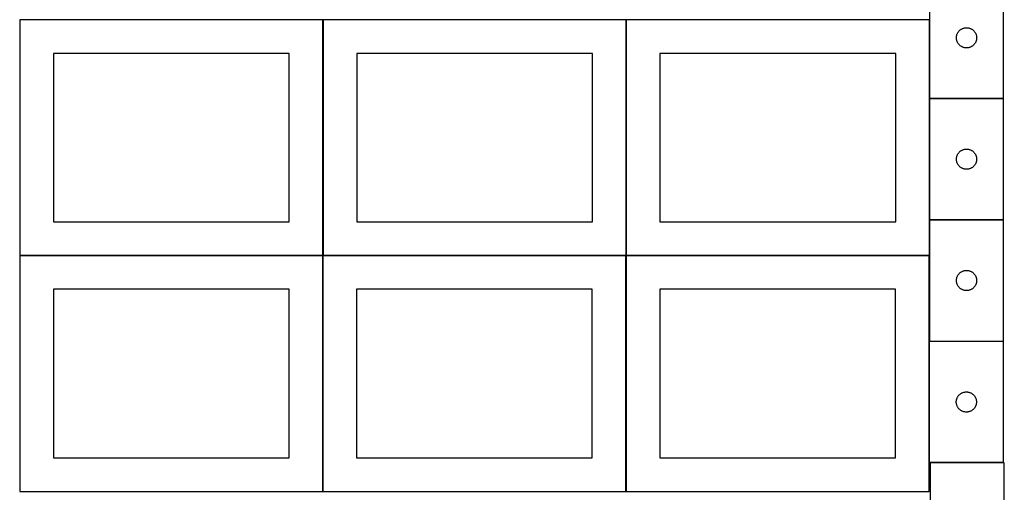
# Model space of a CAD drawing. Header units: millimetres. Extents: x 7 to 1493, y 7 to 2993.
# Tile 4 of 14: x 8 to 1470, y 1411 to 2113. Entities that reach past the tile are written whole.
import ezdxf

# ---------------------------------------------------------------- set-up
doc = ezdxf.new("R2010")
doc.units = ezdxf.units.MM
doc.layers.add('COMMON', color=5, linetype='CONTINUOUS', true_color=0x0000ff)
doc.layers.add('CUT', color=7, linetype='CONTINUOUS', true_color=0x000000)

msp = doc.modelspace()

# ---------------------------------------------------------------- linework, layer by layer
at = {"layer": 'COMMON'}
for p, q in [((458.196017, 1762.823825), (458.196017, 2112.823825)), ((855.624816, 2112.923826), (555.624816, 2112.923826)), ((908.296017, 2112.923826), (863.192533, 2112.923826)), ((908.396018, 1762.823825), (908.396018, 2112.823825)), ((1113.192533, 2112.923826), (908.496018, 2112.923826)), ((1358.596018, 2112.823825), (1358.596018, 1996.081357)), ((1358.596018, 1995.881356), (1358.596018, 1815.881356)), ((1468.696019, 1995.981357), (1358.696019, 1995.981357)), ((1358.596018, 1815.681355), (1358.596018, 1762.823825)), ((1468.696019, 1815.781356), (1358.696019, 1815.781356)), ((457.849575, 1762.723825), (8.096016, 1762.723825)), ((457.949576, 1412.623824), (457.949576, 1762.623824)), ((908.049576, 1762.723825), (458.296017, 1762.723825)), ((908.149577, 1412.623824), (908.149577, 1762.623824)), ((1358.249577, 1762.723825), (908.496018, 1762.723825)), ((1358.349577, 1635.322279), (1358.349577, 1455.322279)), ((1468.449578, 1455.222279), (1359.774235, 1455.222279))]:
    msp.add_line(p, q, dxfattribs=at)
at = {"layer": 'CUT'}
for p, q in [((1358.696019, 2176.081357), (1358.696019, 1996.081357)), ((1468.696019, 1996.081357), (1468.696019, 2176.081357)), ((458.096016, 2112.823825), (8.096016, 2112.823825)), ((8.096016, 2112.823825), (8.096016, 1762.823825)), ((458.096016, 1762.823825), (458.096016, 2112.823825)), ((908.296017, 2112.823825), (458.296017, 2112.823825)), ((458.296017, 2112.823825), (458.296017, 1762.823825)), ((908.296017, 1762.823825), (908.296017, 2112.823825)), ((1358.496018, 2112.823825), (908.496018, 2112.823825)), ((908.496018, 2112.823825), (908.496018, 1762.823825)), ((1358.496018, 1762.823825), (1358.496018, 2112.823825)), ((1399.29377, 2090.273642), (1399.52868, 2091.009493)), ((1399.52868, 2091.009493), (1399.801159, 2091.732275)), ((1399.801159, 2091.732275), (1400.110485, 2092.440073)), ((1400.110485, 2092.440073), (1400.455837, 2093.131008)), ((1400.455837, 2093.131008), (1400.836299, 2093.803249)), ((1400.836299, 2093.803249), (1401.250863, 2094.455013)), ((1401.250863, 2094.455013), (1401.69843, 2095.084571)), ((1401.69843, 2095.084571), (1402.177812, 2095.690255)), ((1402.177812, 2095.690255), (1402.687738, 2096.270457)), ((1402.687738, 2096.270457), (1403.226856, 2096.82364)), ((1403.226856, 2096.82364), (1403.793737, 2097.348336)), ((1403.793737, 2097.348336), (1404.386876, 2097.843154)), ((1404.386876, 2097.843154), (1405.004702, 2098.306782)), ((1405.004702, 2098.306782), (1405.645576, 2098.73799)), ((1405.645576, 2098.73799), (1406.307798, 2099.135636)), ((1406.307798, 2099.135636), (1406.989612, 2099.498663)), ((1406.989612, 2099.498663), (1407.68921, 2099.826111)), ((1407.68921, 2099.826111), (1408.404737, 2100.117109)), ((1408.404737, 2100.117109), (1409.134296, 2100.370888)), ((1409.134296, 2100.370888), (1409.875952, 2100.586773)), ((1409.875952, 2100.586773), (1410.627738, 2100.764192)), ((1410.627738, 2100.764192), (1411.38766, 2100.902675)), ((1411.38766, 2100.902675), (1412.153704, 2101.001855)), ((1412.153704, 2101.001855), (1412.923837, 2101.061468)), ((1412.923837, 2101.061468), (1413.696019, 2101.081357)), ((1413.696019, 2101.081357), (1414.4682, 2101.061468)), ((1414.4682, 2101.061468), (1415.238334, 2101.001855)), ((1415.238334, 2101.001855), (1416.004377, 2100.902675)), ((1416.004377, 2100.902675), (1416.7643, 2100.764192)), ((1416.7643, 2100.764192), (1417.516085, 2100.586773)), ((1417.516085, 2100.586773), (1418.257741, 2100.370888)), ((1418.257741, 2100.370888), (1418.9873, 2100.117109)), ((1418.9873, 2100.117109), (1419.702827, 2099.826111)), ((1419.702827, 2099.826111), (1420.402425, 2099.498663)), ((1420.402425, 2099.498663), (1421.08424, 2099.135636)), ((1421.08424, 2099.135636), (1421.746461, 2098.73799)), ((1421.746461, 2098.73799), (1422.387335, 2098.306782)), ((1422.387335, 2098.306782), (1423.005161, 2097.843154)), ((1423.005161, 2097.843154), (1423.5983, 2097.348336)), ((1423.5983, 2097.348336), (1424.165181, 2096.82364)), ((1424.165181, 2096.82364), (1424.704299, 2096.270457)), ((1424.704299, 2096.270457), (1425.214225, 2095.690255)), ((1425.214225, 2095.690255), (1425.693607, 2095.084571)), ((1425.693607, 2095.084571), (1426.141174, 2094.455013)), ((1426.141174, 2094.455013), (1426.555738, 2093.803249)), ((1426.555738, 2093.803249), (1426.936201, 2093.131008)), ((1426.936201, 2093.131008), (1427.281553, 2092.440073)), ((1427.281553, 2092.440073), (1427.590878, 2091.732275)), ((1427.590878, 2091.732275), (1427.863357, 2091.009493)), ((1427.863357, 2091.009493), (1428.098267, 2090.273642)), ((1398.700992, 2086.467576), (1398.740756, 2087.238989)), ((1398.700992, 2085.695138), (1398.700992, 2086.467576)), ((1398.740756, 2084.923725), (1398.700992, 2085.695138)), ((1398.740756, 2087.238989), (1398.820178, 2088.007332)), ((1398.820178, 2084.155382), (1398.740756, 2084.923725)), ((1398.820178, 2088.007332), (1398.939049, 2088.770568)), ((1398.939049, 2083.392146), (1398.820178, 2084.155382)), ((1398.939049, 2088.770568), (1399.097053, 2089.526673)), ((1399.097053, 2082.636041), (1398.939049, 2083.392146)), ((1399.097053, 2089.526673), (1399.29377, 2090.273642)), ((1399.29377, 2081.889073), (1399.097053, 2082.636041)), ((1399.52868, 2081.153221), (1399.29377, 2081.889073)), ((1399.801159, 2080.430439), (1399.52868, 2081.153221)), ((1400.110485, 2079.722641), (1399.801159, 2080.430439)), ((1400.455837, 2079.031706), (1400.110485, 2079.722641)), ((1400.836299, 2078.359465), (1400.455837, 2079.031706)), ((1401.250863, 2077.707701), (1400.836299, 2078.359465)), ((1401.69843, 2077.078143), (1401.250863, 2077.707701)), ((1402.177812, 2076.472459), (1401.69843, 2077.078143)), ((1402.687738, 2075.892257), (1402.177812, 2076.472459)), ((1425.214225, 2076.472459), (1424.704299, 2075.892257)), ((1425.693607, 2077.078143), (1425.214225, 2076.472459)), ((1426.141174, 2077.707701), (1425.693607, 2077.078143)), ((1426.555738, 2078.359465), (1426.141174, 2077.707701)), ((1426.936201, 2079.031706), (1426.555738, 2078.359465)), ((1427.281553, 2079.722641), (1426.936201, 2079.031706)), ((1427.590878, 2080.430439), (1427.281553, 2079.722641)), ((1427.863357, 2081.153221), (1427.590878, 2080.430439)), ((1428.098267, 2081.889073), (1427.863357, 2081.153221)), ((1428.098267, 2090.273642), (1428.294984, 2089.526673)), ((1428.294984, 2082.636041), (1428.098267, 2081.889073)), ((1428.294984, 2089.526673), (1428.452988, 2088.770568)), ((1428.452988, 2083.392146), (1428.294984, 2082.636041)), ((1428.452988, 2088.770568), (1428.571859, 2088.007332)), ((1428.571859, 2084.155382), (1428.452988, 2083.392146)), ((1428.571859, 2088.007332), (1428.651281, 2087.238989)), ((1428.651281, 2084.923725), (1428.571859, 2084.155382)), ((1428.651281, 2087.238989), (1428.691046, 2086.467576)), ((1428.691046, 2085.695138), (1428.651281, 2084.923725)), ((1428.691046, 2086.467576), (1428.691046, 2085.695138)), ((408.096016, 2062.823825), (58.096016, 2062.823825)), ((58.096016, 2062.823825), (58.096016, 1812.823825)), ((408.096016, 1812.823825), (408.096016, 2062.823825)), ((858.296017, 2062.823825), (508.296017, 2062.823825)), ((508.296017, 2062.823825), (508.296017, 1812.823825)), ((858.296017, 1812.823825), (858.296017, 2062.823825)), ((1308.496018, 2062.823825), (958.496018, 2062.823825)), ((958.496018, 2062.823825), (958.496018, 1812.823825)), ((1308.496018, 1812.823825), (1308.496018, 2062.823825)), ((1403.226856, 2075.339074), (1402.687738, 2075.892257)), ((1403.793737, 2074.814378), (1403.226856, 2075.339074)), ((1404.386876, 2074.31956), (1403.793737, 2074.814378)), ((1405.004702, 2073.855932), (1404.386876, 2074.31956)), ((1405.645576, 2073.424724), (1405.004702, 2073.855932)), ((1406.307798, 2073.027078), (1405.645576, 2073.424724)), ((1406.989612, 2072.664051), (1406.307798, 2073.027078)), ((1407.68921, 2072.336603), (1406.989612, 2072.664051)), ((1408.404737, 2072.045605), (1407.68921, 2072.336603)), ((1409.134296, 2071.791826), (1408.404737, 2072.045605)), ((1409.875952, 2071.575941), (1409.134296, 2071.791826)), ((1410.627738, 2071.398522), (1409.875952, 2071.575941)), ((1411.38766, 2071.260039), (1410.627738, 2071.398522)), ((1412.153704, 2071.160859), (1411.38766, 2071.260039)), ((1412.923837, 2071.101246), (1412.153704, 2071.160859)), ((1413.696019, 2071.081357), (1412.923837, 2071.101246)), ((1414.4682, 2071.101246), (1413.696019, 2071.081357)), ((1415.238334, 2071.160859), (1414.4682, 2071.101246)), ((1416.004377, 2071.260039), (1415.238334, 2071.160859)), ((1416.7643, 2071.398522), (1416.004377, 2071.260039)), ((1417.516085, 2071.575941), (1416.7643, 2071.398522)), ((1418.257741, 2071.791826), (1417.516085, 2071.575941)), ((1418.9873, 2072.045605), (1418.257741, 2071.791826)), ((1419.702827, 2072.336603), (1418.9873, 2072.045605)), ((1420.402425, 2072.664051), (1419.702827, 2072.336603)), ((1421.08424, 2073.027078), (1420.402425, 2072.664051)), ((1421.746461, 2073.424724), (1421.08424, 2073.027078)), ((1422.387335, 2073.855932), (1421.746461, 2073.424724)), ((1423.005161, 2074.31956), (1422.387335, 2073.855932)), ((1423.5983, 2074.814378), (1423.005161, 2074.31956)), ((1424.165181, 2075.339074), (1423.5983, 2074.814378)), ((1424.704299, 2075.892257), (1424.165181, 2075.339074)), ((1358.696019, 1996.081357), (1468.696019, 1996.081357)), ((1468.696019, 1995.881356), (1358.696019, 1995.881356)), ((1358.696019, 1995.881356), (1358.696019, 1815.881356)), ((1468.696019, 1815.881356), (1468.696019, 1995.881356)), ((1401.69843, 1914.88457), (1402.177812, 1915.490254)), ((1402.177812, 1915.490254), (1402.687738, 1916.070456)), ((1402.687738, 1916.070456), (1403.226856, 1916.623639)), ((1403.226856, 1916.623639), (1403.793737, 1917.148335)), ((1403.793737, 1917.148335), (1404.386876, 1917.643153)), ((1404.386876, 1917.643153), (1405.004702, 1918.106781)), ((1405.004702, 1918.106781), (1405.645576, 1918.537989)), ((1405.645576, 1918.537989), (1406.307798, 1918.935635)), ((1406.307798, 1918.935635), (1406.989612, 1919.298662)), ((1406.989612, 1919.298662), (1407.68921, 1919.62611)), ((1407.68921, 1919.62611), (1408.404737, 1919.917108)), ((1408.404737, 1919.917108), (1409.134296, 1920.170887)), ((1409.134296, 1920.170887), (1409.875952, 1920.386772)), ((1409.875952, 1920.386772), (1410.627738, 1920.564191)), ((1410.627738, 1920.564191), (1411.38766, 1920.702674)), ((1411.38766, 1920.702674), (1412.153704, 1920.801854)), ((1412.153704, 1920.801854), (1412.923837, 1920.861467)), ((1412.923837, 1920.861467), (1413.696019, 1920.881356)), ((1413.696019, 1920.881356), (1414.4682, 1920.861467)), ((1414.4682, 1920.861467), (1415.238334, 1920.801854)), ((1415.238334, 1920.801854), (1416.004377, 1920.702674)), ((1416.004377, 1920.702674), (1416.7643, 1920.564191)), ((1416.7643, 1920.564191), (1417.516085, 1920.386772)), ((1417.516085, 1920.386772), (1418.257741, 1920.170887)), ((1418.257741, 1920.170887), (1418.9873, 1919.917108)), ((1418.9873, 1919.917108), (1419.702827, 1919.62611)), ((1419.702827, 1919.62611), (1420.402425, 1919.298662)), ((1420.402425, 1919.298662), (1421.08424, 1918.935635)), ((1421.08424, 1918.935635), (1421.746461, 1918.537989)), ((1421.746461, 1918.537989), (1422.387335, 1918.106781)), ((1422.387335, 1918.106781), (1423.005161, 1917.643153)), ((1423.005161, 1917.643153), (1423.5983, 1917.148335)), ((1423.5983, 1917.148335), (1424.165181, 1916.623639)), ((1424.165181, 1916.623639), (1424.704299, 1916.070456)), ((1424.704299, 1916.070456), (1425.214225, 1915.490254)), ((1425.214225, 1915.490254), (1425.693607, 1914.88457)), ((1398.700992, 1906.267575), (1398.740756, 1907.038988)), ((1398.700992, 1905.495137), (1398.700992, 1906.267575)), ((1398.740756, 1904.723724), (1398.700992, 1905.495137)), ((1398.740756, 1907.038988), (1398.820178, 1907.807331)), ((1398.820178, 1903.955381), (1398.740756, 1904.723724)), ((1398.820178, 1907.807331), (1398.939049, 1908.570567)), ((1398.939049, 1903.192145), (1398.820178, 1903.955381)), ((1398.939049, 1908.570567), (1399.097053, 1909.326672)), ((1399.097053, 1902.43604), (1398.939049, 1903.192145)), ((1399.097053, 1909.326672), (1399.29377, 1910.073641)), ((1399.29377, 1901.689072), (1399.097053, 1902.43604)), ((1399.29377, 1910.073641), (1399.52868, 1910.809492)), ((1399.52868, 1900.95322), (1399.29377, 1901.689072)), ((1399.52868, 1910.809492), (1399.801159, 1911.532274)), ((1399.801159, 1900.230438), (1399.52868, 1900.95322)), ((1399.801159, 1911.532274), (1400.110485, 1912.240072)), ((1400.110485, 1912.240072), (1400.455837, 1912.931007)), ((1400.455837, 1912.931007), (1400.836299, 1913.603248)), ((1400.836299, 1913.603248), (1401.250863, 1914.255012)), ((1401.250863, 1914.255012), (1401.69843, 1914.88457)), ((1425.693607, 1914.88457), (1426.141174, 1914.255012)), ((1426.141174, 1914.255012), (1426.555738, 1913.603248)), ((1426.555738, 1913.603248), (1426.936201, 1912.931007)), ((1426.936201, 1912.931007), (1427.281553, 1912.240072)), ((1427.281553, 1912.240072), (1427.590878, 1911.532274)), ((1427.590878, 1911.532274), (1427.863357, 1910.809492)), ((1427.863357, 1900.95322), (1427.590878, 1900.230438)), ((1427.863357, 1910.809492), (1428.098267, 1910.073641)), ((1428.098267, 1901.689072), (1427.863357, 1900.95322)), ((1428.098267, 1910.073641), (1428.294984, 1909.326672)), ((1428.294984, 1902.43604), (1428.098267, 1901.689072)), ((1428.294984, 1909.326672), (1428.452988, 1908.570567)), ((1428.452988, 1903.192145), (1428.294984, 1902.43604)), ((1428.452988, 1908.570567), (1428.571859, 1907.807331)), ((1428.571859, 1903.955381), (1428.452988, 1903.192145)), ((1428.571859, 1907.807331), (1428.651281, 1907.038988)), ((1428.651281, 1904.723724), (1428.571859, 1903.955381)), ((1428.651281, 1907.038988), (1428.691046, 1906.267575)), ((1428.691046, 1905.495137), (1428.651281, 1904.723724)), ((1428.691046, 1906.267575), (1428.691046, 1905.495137)), ((1400.110485, 1899.52264), (1399.801159, 1900.230438)), ((1400.455837, 1898.831705), (1400.110485, 1899.52264)), ((1400.836299, 1898.159464), (1400.455837, 1898.831705)), ((1401.250863, 1897.5077), (1400.836299, 1898.159464)), ((1401.69843, 1896.878142), (1401.250863, 1897.5077)), ((1402.177812, 1896.272458), (1401.69843, 1896.878142)), ((1402.687738, 1895.692256), (1402.177812, 1896.272458)), ((1403.226856, 1895.139073), (1402.687738, 1895.692256)), ((1403.793737, 1894.614377), (1403.226856, 1895.139073)), ((1404.386876, 1894.119559), (1403.793737, 1894.614377)), ((1405.004702, 1893.655931), (1404.386876, 1894.119559)), ((1405.645576, 1893.224723), (1405.004702, 1893.655931)), ((1406.307798, 1892.827077), (1405.645576, 1893.224723)), ((1406.989612, 1892.46405), (1406.307798, 1892.827077)), ((1407.68921, 1892.136602), (1406.989612, 1892.46405)), ((1408.404737, 1891.845604), (1407.68921, 1892.136602)), ((1409.134296, 1891.591825), (1408.404737, 1891.845604)), ((1409.875952, 1891.37594), (1409.134296, 1891.591825)), ((1410.627738, 1891.198521), (1409.875952, 1891.37594)), ((1411.38766, 1891.060038), (1410.627738, 1891.198521)), ((1412.153704, 1890.960858), (1411.38766, 1891.060038)), ((1412.923837, 1890.901245), (1412.153704, 1890.960858)), ((1413.696019, 1890.881356), (1412.923837, 1890.901245)), ((1414.4682, 1890.901245), (1413.696019, 1890.881356)), ((1415.238334, 1890.960858), (1414.4682, 1890.901245)), ((1416.004377, 1891.060038), (1415.238334, 1890.960858)), ((1416.7643, 1891.198521), (1416.004377, 1891.060038)), ((1417.516085, 1891.37594), (1416.7643, 1891.198521)), ((1418.257741, 1891.591825), (1417.516085, 1891.37594)), ((1418.9873, 1891.845604), (1418.257741, 1891.591825)), ((1419.702827, 1892.136602), (1418.9873, 1891.845604)), ((1420.402425, 1892.46405), (1419.702827, 1892.136602)), ((1421.08424, 1892.827077), (1420.402425, 1892.46405)), ((1421.746461, 1893.224723), (1421.08424, 1892.827077)), ((1422.387335, 1893.655931), (1421.746461, 1893.224723)), ((1423.005161, 1894.119559), (1422.387335, 1893.655931)), ((1423.5983, 1894.614377), (1423.005161, 1894.119559)), ((1424.165181, 1895.139073), (1423.5983, 1894.614377)), ((1424.704299, 1895.692256), (1424.165181, 1895.139073)), ((1425.214225, 1896.272458), (1424.704299, 1895.692256)), ((1425.693607, 1896.878142), (1425.214225, 1896.272458)), ((1426.141174, 1897.5077), (1425.693607, 1896.878142)), ((1426.555738, 1898.159464), (1426.141174, 1897.5077)), ((1426.936201, 1898.831705), (1426.555738, 1898.159464)), ((1427.281553, 1899.52264), (1426.936201, 1898.831705)), ((1427.590878, 1900.230438), (1427.281553, 1899.52264)), ((58.096016, 1812.823825), (408.096016, 1812.823825)), ((508.296017, 1812.823825), (858.296017, 1812.823825)), ((958.496018, 1812.823825), (1308.496018, 1812.823825)), ((1358.696019, 1815.881356), (1468.696019, 1815.881356)), ((1468.696019, 1815.681355), (1358.696019, 1815.681355)), ((1358.696019, 1815.681355), (1358.696019, 1635.681355)), ((1468.696019, 1635.681355), (1468.696019, 1815.681355)), ((457.849575, 1762.623824), (7.849575, 1762.623824)), ((7.849575, 1762.623824), (7.849575, 1412.623824)), ((8.096016, 1762.823825), (458.096016, 1762.823825)), ((457.849575, 1412.623824), (457.849575, 1762.623824)), ((908.049576, 1762.623824), (458.049576, 1762.623824)), ((458.049576, 1762.623824), (458.049576, 1412.623824)), ((458.296017, 1762.823825), (908.296017, 1762.823825)), ((908.049576, 1412.623824), (908.049576, 1762.623824)), ((1358.249577, 1762.623824), (908.249577, 1762.623824)), ((908.249577, 1762.623824), (908.249577, 1412.623824)), ((908.496018, 1762.823825), (1358.496018, 1762.823825)), ((1358.249577, 1412.623824), (1358.249577, 1762.623824)), ((1407.68921, 1739.426109), (1408.404737, 1739.717107)), ((1408.404737, 1739.717107), (1409.134296, 1739.970886)), ((1409.134296, 1739.970886), (1409.875952, 1740.186771)), ((1409.875952, 1740.186771), (1410.627738, 1740.36419)), ((1410.627738, 1740.36419), (1411.38766, 1740.502673)), ((1411.38766, 1740.502673), (1412.153704, 1740.601853)), ((1412.153704, 1740.601853), (1412.923837, 1740.661466)), ((1412.923837, 1740.661466), (1413.696019, 1740.681355)), ((1413.696019, 1740.681355), (1414.4682, 1740.661466)), ((1414.4682, 1740.661466), (1415.238334, 1740.601853)), ((1415.238334, 1740.601853), (1416.004377, 1740.502673)), ((1416.004377, 1740.502673), (1416.7643, 1740.36419)), ((1416.7643, 1740.36419), (1417.516085, 1740.186771)), ((1417.516085, 1740.186771), (1418.257741, 1739.970886)), ((1418.257741, 1739.970886), (1418.9873, 1739.717107)), ((1418.9873, 1739.717107), (1419.702827, 1739.426109)), ((1398.700992, 1726.067574), (1398.740756, 1726.838987)), ((1398.700992, 1725.295136), (1398.700992, 1726.067574)), ((1398.740756, 1724.523723), (1398.700992, 1725.295136)), ((1398.740756, 1726.838987), (1398.820178, 1727.60733)), ((1398.820178, 1727.60733), (1398.939049, 1728.370566)), ((1398.939049, 1728.370566), (1399.097053, 1729.126671)), ((1399.097053, 1729.126671), (1399.29377, 1729.87364)), ((1399.29377, 1729.87364), (1399.52868, 1730.609491)), ((1399.52868, 1730.609491), (1399.801159, 1731.332273)), ((1399.801159, 1731.332273), (1400.110485, 1732.040071)), ((1400.110485, 1732.040071), (1400.455837, 1732.731006)), ((1400.455837, 1732.731006), (1400.836299, 1733.403247)), ((1400.836299, 1733.403247), (1401.250863, 1734.055011)), ((1401.250863, 1734.055011), (1401.69843, 1734.684569)), ((1401.69843, 1734.684569), (1402.177812, 1735.290253)), ((1402.177812, 1735.290253), (1402.687738, 1735.870455)), ((1402.687738, 1735.870455), (1403.226856, 1736.423638)), ((1403.226856, 1736.423638), (1403.793737, 1736.948334)), ((1403.793737, 1736.948334), (1404.386876, 1737.443152)), ((1404.386876, 1737.443152), (1405.004702, 1737.90678)), ((1405.004702, 1737.90678), (1405.645576, 1738.337988)), ((1405.645576, 1738.337988), (1406.307798, 1738.735634)), ((1406.307798, 1738.735634), (1406.989612, 1739.098661)), ((1406.989612, 1739.098661), (1407.68921, 1739.426109)), ((1419.702827, 1739.426109), (1420.402425, 1739.098661)), ((1420.402425, 1739.098661), (1421.08424, 1738.735634)), ((1421.08424, 1738.735634), (1421.746461, 1738.337988)), ((1421.746461, 1738.337988), (1422.387335, 1737.90678)), ((1422.387335, 1737.90678), (1423.005161, 1737.443152)), ((1423.005161, 1737.443152), (1423.5983, 1736.948334)), ((1423.5983, 1736.948334), (1424.165181, 1736.423638)), ((1424.165181, 1736.423638), (1424.704299, 1735.870455)), ((1424.704299, 1735.870455), (1425.214225, 1735.290253)), ((1425.214225, 1735.290253), (1425.693607, 1734.684569)), ((1425.693607, 1734.684569), (1426.141174, 1734.055011)), ((1426.141174, 1734.055011), (1426.555738, 1733.403247)), ((1426.555738, 1733.403247), (1426.936201, 1732.731006)), ((1426.936201, 1732.731006), (1427.281553, 1732.040071)), ((1427.281553, 1732.040071), (1427.590878, 1731.332273)), ((1427.590878, 1731.332273), (1427.863357, 1730.609491)), ((1427.863357, 1730.609491), (1428.098267, 1729.87364)), ((1428.098267, 1729.87364), (1428.294984, 1729.126671)), ((1428.294984, 1729.126671), (1428.452988, 1728.370566)), ((1428.452988, 1728.370566), (1428.571859, 1727.60733)), ((1428.571859, 1727.60733), (1428.651281, 1726.838987)), ((1428.651281, 1726.838987), (1428.691046, 1726.067574)), ((1428.691046, 1725.295136), (1428.651281, 1724.523723)), ((1428.691046, 1726.067574), (1428.691046, 1725.295136)), ((407.849575, 1712.623824), (57.849575, 1712.623824)), ((57.849575, 1712.623824), (57.849575, 1462.623824)), ((407.849575, 1462.623824), (407.849575, 1712.623824)), ((858.049576, 1712.623824), (508.049576, 1712.623824)), ((508.049576, 1712.623824), (508.049576, 1462.623824)), ((858.049576, 1462.623824), (858.049576, 1712.623824)), ((1308.249577, 1712.623824), (958.249577, 1712.623824)), ((958.249577, 1712.623824), (958.249577, 1462.623824)), ((1308.249577, 1462.623824), (1308.249577, 1712.623824)), ((1398.820178, 1723.75538), (1398.740756, 1724.523723)), ((1398.939049, 1722.992144), (1398.820178, 1723.75538)), ((1399.097053, 1722.236039), (1398.939049, 1722.992144)), ((1399.29377, 1721.489071), (1399.097053, 1722.236039)), ((1399.52868, 1720.753219), (1399.29377, 1721.489071)), ((1399.801159, 1720.030437), (1399.52868, 1720.753219)), ((1400.110485, 1719.322639), (1399.801159, 1720.030437)), ((1400.455837, 1718.631704), (1400.110485, 1719.322639)), ((1400.836299, 1717.959463), (1400.455837, 1718.631704)), ((1401.250863, 1717.307699), (1400.836299, 1717.959463)), ((1401.69843, 1716.678141), (1401.250863, 1717.307699)), ((1402.177812, 1716.072457), (1401.69843, 1716.678141)), ((1402.687738, 1715.492255), (1402.177812, 1716.072457)), ((1403.226856, 1714.939072), (1402.687738, 1715.492255)), ((1403.793737, 1714.414376), (1403.226856, 1714.939072)), ((1404.386876, 1713.919558), (1403.793737, 1714.414376)), ((1405.004702, 1713.45593), (1404.386876, 1713.919558)), ((1405.645576, 1713.024722), (1405.004702, 1713.45593)), ((1406.307798, 1712.627076), (1405.645576, 1713.024722)), ((1406.989612, 1712.264049), (1406.307798, 1712.627076)), ((1407.68921, 1711.936601), (1406.989612, 1712.264049)), ((1408.404737, 1711.645603), (1407.68921, 1711.936601)), ((1409.134296, 1711.391824), (1408.404737, 1711.645603)), ((1409.875952, 1711.175939), (1409.134296, 1711.391824)), ((1410.627738, 1710.99852), (1409.875952, 1711.175939)), ((1411.38766, 1710.860037), (1410.627738, 1710.99852)), ((1412.153704, 1710.760857), (1411.38766, 1710.860037)), ((1412.923837, 1710.701244), (1412.153704, 1710.760857)), ((1413.696019, 1710.681355), (1412.923837, 1710.701244)), ((1414.4682, 1710.701244), (1413.696019, 1710.681355)), ((1415.238334, 1710.760857), (1414.4682, 1710.701244)), ((1416.004377, 1710.860037), (1415.238334, 1710.760857)), ((1416.7643, 1710.99852), (1416.004377, 1710.860037)), ((1417.516085, 1711.175939), (1416.7643, 1710.99852)), ((1418.257741, 1711.391824), (1417.516085, 1711.175939)), ((1418.9873, 1711.645603), (1418.257741, 1711.391824)), ((1419.702827, 1711.936601), (1418.9873, 1711.645603)), ((1420.402425, 1712.264049), (1419.702827, 1711.936601)), ((1421.08424, 1712.627076), (1420.402425, 1712.264049)), ((1421.746461, 1713.024722), (1421.08424, 1712.627076)), ((1422.387335, 1713.45593), (1421.746461, 1713.024722)), ((1423.005161, 1713.919558), (1422.387335, 1713.45593)), ((1423.5983, 1714.414376), (1423.005161, 1713.919558)), ((1424.165181, 1714.939072), (1423.5983, 1714.414376)), ((1424.704299, 1715.492255), (1424.165181, 1714.939072)), ((1425.214225, 1716.072457), (1424.704299, 1715.492255)), ((1425.693607, 1716.678141), (1425.214225, 1716.072457)), ((1426.141174, 1717.307699), (1425.693607, 1716.678141)), ((1426.555738, 1717.959463), (1426.141174, 1717.307699)), ((1426.936201, 1718.631704), (1426.555738, 1717.959463)), ((1427.281553, 1719.322639), (1426.936201, 1718.631704)), ((1427.590878, 1720.030437), (1427.281553, 1719.322639)), ((1427.863357, 1720.753219), (1427.590878, 1720.030437)), ((1428.098267, 1721.489071), (1427.863357, 1720.753219)), ((1428.294984, 1722.236039), (1428.098267, 1721.489071)), ((1428.452988, 1722.992144), (1428.294984, 1722.236039)), ((1428.571859, 1723.75538), (1428.452988, 1722.992144)), ((1428.651281, 1724.523723), (1428.571859, 1723.75538)), ((1358.449578, 1635.322279), (1358.449578, 1455.322279)), ((1468.449578, 1635.322279), (1358.449578, 1635.322279)), ((1358.696019, 1635.681355), (1468.696019, 1635.681355)), ((1468.449578, 1455.322279), (1468.449578, 1635.322279)), ((1399.04733, 1549.514563), (1399.282239, 1550.250415)), ((1399.282239, 1550.250415), (1399.554718, 1550.973197)), ((1399.554718, 1550.973197), (1399.864044, 1551.680995)), ((1399.864044, 1551.680995), (1400.209396, 1552.37193)), ((1400.209396, 1552.37193), (1400.589858, 1553.044171)), ((1400.589858, 1553.044171), (1401.004423, 1553.695935)), ((1401.004423, 1553.695935), (1401.451989, 1554.325493)), ((1401.451989, 1554.325493), (1401.931371, 1554.931176)), ((1401.931371, 1554.931176), (1402.441297, 1555.511379)), ((1402.441297, 1555.511379), (1402.980416, 1556.064562)), ((1402.980416, 1556.064562), (1403.547296, 1556.589258)), ((1403.547296, 1556.589258), (1404.140436, 1557.084076)), ((1404.140436, 1557.084076), (1404.758261, 1557.547704)), ((1404.758261, 1557.547704), (1405.399135, 1557.978912)), ((1405.399135, 1557.978912), (1406.061357, 1558.376557)), ((1406.061357, 1558.376557), (1406.743171, 1558.739585)), ((1406.743171, 1558.739585), (1407.442769, 1559.067032)), ((1407.442769, 1559.067032), (1408.158297, 1559.358031)), ((1408.158297, 1559.358031), (1408.887855, 1559.61181)), ((1408.887855, 1559.61181), (1409.629511, 1559.827695)), ((1409.629511, 1559.827695), (1410.381297, 1560.005114)), ((1410.381297, 1560.005114), (1411.141219, 1560.143597)), ((1411.141219, 1560.143597), (1411.907263, 1560.242777)), ((1411.907263, 1560.242777), (1412.677397, 1560.30239)), ((1412.677397, 1560.30239), (1413.449578, 1560.322279)), ((1413.449578, 1560.322279), (1414.221759, 1560.30239)), ((1414.221759, 1560.30239), (1414.991893, 1560.242777)), ((1414.991893, 1560.242777), (1415.757937, 1560.143597)), ((1415.757937, 1560.143597), (1416.517859, 1560.005114)), ((1416.517859, 1560.005114), (1417.269645, 1559.827695)), ((1417.269645, 1559.827695), (1418.0113, 1559.61181)), ((1418.0113, 1559.61181), (1418.740859, 1559.358031)), ((1418.740859, 1559.358031), (1419.456386, 1559.067032)), ((1419.456386, 1559.067032), (1420.155985, 1558.739585)), ((1420.155985, 1558.739585), (1420.837799, 1558.376557)), ((1420.837799, 1558.376557), (1421.500021, 1557.978912)), ((1421.500021, 1557.978912), (1422.140894, 1557.547704)), ((1422.140894, 1557.547704), (1422.75872, 1557.084076)), ((1422.75872, 1557.084076), (1423.35186, 1556.589258)), ((1423.35186, 1556.589258), (1423.91874, 1556.064562)), ((1423.91874, 1556.064562), (1424.457858, 1555.511379)), ((1424.457858, 1555.511379), (1424.967785, 1554.931176)), ((1424.967785, 1554.931176), (1425.447167, 1554.325493)), ((1425.447167, 1554.325493), (1425.894733, 1553.695935)), ((1425.894733, 1553.695935), (1426.309297, 1553.044171)), ((1426.309297, 1553.044171), (1426.68976, 1552.37193)), ((1426.68976, 1552.37193), (1427.035112, 1551.680995)), ((1427.035112, 1551.680995), (1427.344437, 1550.973197)), ((1427.344437, 1550.973197), (1427.616916, 1550.250415)), ((1427.616916, 1550.250415), (1427.851826, 1549.514563)), ((1398.454551, 1545.708498), (1398.494315, 1546.479911)), ((1398.454551, 1544.93606), (1398.454551, 1545.708498)), ((1398.494315, 1544.164647), (1398.454551, 1544.93606)), ((1398.494315, 1546.479911), (1398.573738, 1547.248254)), ((1398.573738, 1543.396303), (1398.494315, 1544.164647)), ((1398.573738, 1547.248254), (1398.692609, 1548.01149)), ((1398.692609, 1542.633067), (1398.573738, 1543.396303)), ((1398.692609, 1548.01149), (1398.850612, 1548.767595)), ((1398.850612, 1541.876963), (1398.692609, 1542.633067)), ((1398.850612, 1548.767595), (1399.04733, 1549.514563)), ((1399.04733, 1541.129994), (1398.850612, 1541.876963)), ((1399.282239, 1540.394143), (1399.04733, 1541.129994)), ((1399.554718, 1539.67136), (1399.282239, 1540.394143)), ((1399.864044, 1538.963563), (1399.554718, 1539.67136)), ((1400.209396, 1538.272628), (1399.864044, 1538.963563)), ((1400.589858, 1537.600387), (1400.209396, 1538.272628)), ((1401.004423, 1536.948623), (1400.589858, 1537.600387)), ((1401.451989, 1536.319065), (1401.004423, 1536.948623)), ((1401.931371, 1535.713381), (1401.451989, 1536.319065)), ((1402.441297, 1535.133179), (1401.931371, 1535.713381)), ((1402.980416, 1534.579996), (1402.441297, 1535.133179)), ((1424.457858, 1535.133179), (1423.91874, 1534.579996)), ((1424.967785, 1535.713381), (1424.457858, 1535.133179)), ((1425.447167, 1536.319065), (1424.967785, 1535.713381)), ((1425.894733, 1536.948623), (1425.447167, 1536.319065)), ((1426.309297, 1537.600387), (1425.894733, 1536.948623)), ((1426.68976, 1538.272628), (1426.309297, 1537.600387)), ((1427.035112, 1538.963563), (1426.68976, 1538.272628)), ((1427.344437, 1539.67136), (1427.035112, 1538.963563)), ((1427.616916, 1540.394143), (1427.344437, 1539.67136)), ((1427.851826, 1541.129994), (1427.616916, 1540.394143)), ((1427.851826, 1549.514563), (1428.048544, 1548.767595)), ((1428.048544, 1541.876963), (1427.851826, 1541.129994)), ((1428.048544, 1548.767595), (1428.206547, 1548.01149)), ((1428.206547, 1542.633067), (1428.048544, 1541.876963)), ((1428.206547, 1548.01149), (1428.325418, 1547.248254)), ((1428.325418, 1543.396303), (1428.206547, 1542.633067)), ((1428.325418, 1547.248254), (1428.404841, 1546.479911)), ((1428.404841, 1544.164647), (1428.325418, 1543.396303)), ((1428.404841, 1546.479911), (1428.444605, 1545.708498)), ((1428.444605, 1544.93606), (1428.404841, 1544.164647)), ((1428.444605, 1545.708498), (1428.444605, 1544.93606)), ((1403.547296, 1534.0553), (1402.980416, 1534.579996)), ((1404.140436, 1533.560482), (1403.547296, 1534.0553)), ((1404.758261, 1533.096854), (1404.140436, 1533.560482)), ((1405.399135, 1532.665645), (1404.758261, 1533.096854)), ((1406.061357, 1532.268), (1405.399135, 1532.665645)), ((1406.743171, 1531.904973), (1406.061357, 1532.268)), ((1407.442769, 1531.577525), (1406.743171, 1531.904973)), ((1408.158297, 1531.286527), (1407.442769, 1531.577525)), ((1408.887855, 1531.032748), (1408.158297, 1531.286527)), ((1409.629511, 1530.816863), (1408.887855, 1531.032748)), ((1410.381297, 1530.639444), (1409.629511, 1530.816863)), ((1411.141219, 1530.50096), (1410.381297, 1530.639444)), ((1411.907263, 1530.401781), (1411.141219, 1530.50096)), ((1412.677397, 1530.342167), (1411.907263, 1530.401781)), ((1413.449578, 1530.322279), (1412.677397, 1530.342167)), ((1414.221759, 1530.342167), (1413.449578, 1530.322279)), ((1414.991893, 1530.401781), (1414.221759, 1530.342167)), ((1415.757937, 1530.50096), (1414.991893, 1530.401781)), ((1416.517859, 1530.639444), (1415.757937, 1530.50096)), ((1417.269645, 1530.816863), (1416.517859, 1530.639444)), ((1418.0113, 1531.032748), (1417.269645, 1530.816863)), ((1418.740859, 1531.286527), (1418.0113, 1531.032748)), ((1419.456386, 1531.577525), (1418.740859, 1531.286527)), ((1420.155985, 1531.904973), (1419.456386, 1531.577525)), ((1420.837799, 1532.268), (1420.155985, 1531.904973)), ((1421.500021, 1532.665645), (1420.837799, 1532.268)), ((1422.140894, 1533.096854), (1421.500021, 1532.665645)), ((1422.75872, 1533.560482), (1422.140894, 1533.096854)), ((1423.35186, 1534.0553), (1422.75872, 1533.560482)), ((1423.91874, 1534.579996), (1423.35186, 1534.0553)), ((57.849575, 1462.623824), (407.849575, 1462.623824)), ((508.049576, 1462.623824), (858.049576, 1462.623824)), ((958.249577, 1462.623824), (1308.249577, 1462.623824)), ((1358.449578, 1455.322279), (1468.449578, 1455.322279)), ((1469.774235, 1455.122278), (1359.774235, 1455.122278)), ((1359.774235, 1455.122278), (1359.774235, 1275.122278)), ((1469.774235, 1275.122278), (1469.774235, 1455.122278)), ((7.849575, 1412.623824), (457.849575, 1412.623824)), ((458.049576, 1412.623824), (908.049576, 1412.623824)), ((908.249577, 1412.623824), (1358.249577, 1412.623824))]:
    msp.add_line(p, q, dxfattribs=at)

doc.saveas('drawing.dxf')
